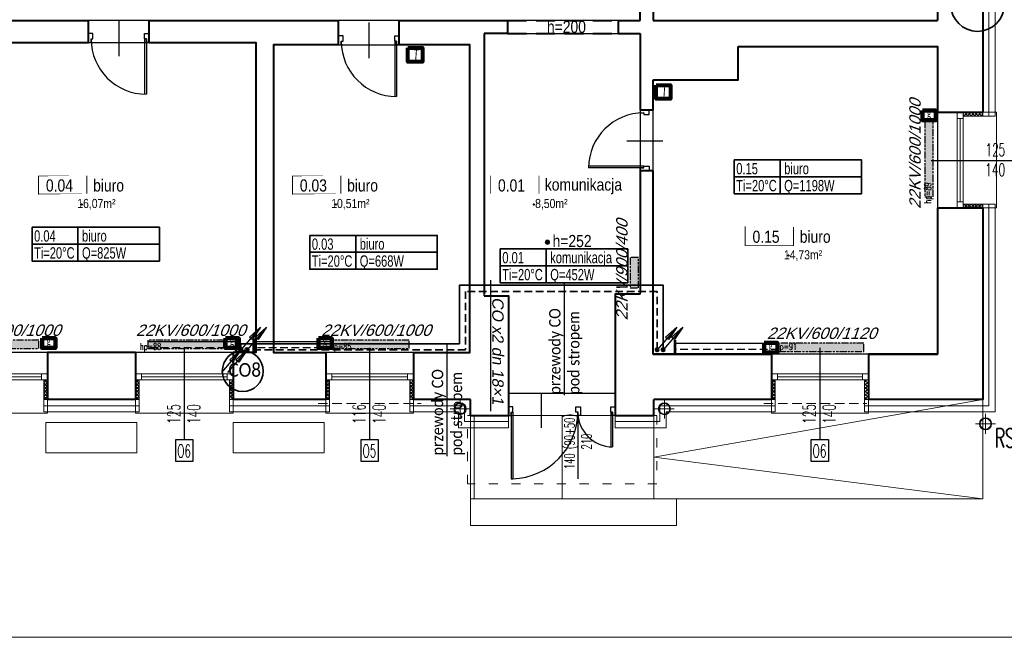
# Model space of a CAD drawing. Header units: millimetres. Extents: x 8949 to 48457, y -1077 to 15217.
# Tile 17 of 63: x 21632 to 22931, y 9245 to 10060. Entities that reach past the tile are written whole.
import ezdxf
from ezdxf.enums import TextEntityAlignment as Align

# ---------------------------------------------------------------- set-up
doc = ezdxf.new("R2010")
doc.units = ezdxf.units.MM
for name, pattern in [('ACAD_ISO03W100', [30, 12, -18]), ('DASHED', [0.75, 0.5, -0.25]), ('DASHED2', [0.375, 0.25, -0.125]), ('HIDDEN', [9.524999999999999, 6.35, -3.175]), ('PHANTOM', [29.5, 9.5, -1.5, 3, -1.5, 3, -1.5, 9.5])]:
    doc.linetypes.add(name, pattern=pattern)
for name, color, linetype, lineweight in [('0A_KONSTR', 250, 'Continuous', 40), ('0A_OCIEPLENIE', 30, 'Continuous', 9), ('0A_OPISY POM', 7, 'Continuous', 9), ('0A_POMOCNICZE', 30, 'Continuous', 9), ('0A_STOLARKA', 140, 'Continuous', 9), ('0Z_OPISY', 7, 'Continuous', 9), ('__ IS co_OZN POM', 6, 'Continuous', 35), ('___CO', 1, 'Continuous', 25), ('___IS GRZEJNIKI', 1, 'PHANTOM', 30), ('___IS OPIS PIONÓW', 2, 'Continuous', 25), ('___IS OPIS SREDNIC CO', 2, 'Continuous', 25), ('___IS PION CO', 1, 'Continuous', 25), ('__IS TERMOSTAT', 6, 'Continuous', 25), ('A_WIDOK', 40, 'Continuous', 15)]:
    doc.layers.add(name, color=color, linetype=linetype, lineweight=lineweight)
doc.layers.add('_a_drzwi', color=2, linetype='Continuous')
doc.layers.add('Opisy', color=4, linetype='Continuous')
doc.styles.add('1', font='simplex.shx', dxfattribs={"width": 0.6})
doc.styles.add('1_50', font='simplex.shx', dxfattribs={"width": 0.6})
doc.styles.add('ETYKIETY_PRZEWODOW', font='arial.ttf', dxfattribs={"oblique": 10, "height": 10})
doc.styles.add('m1_romans', font='romans.shx', dxfattribs={"width": 0.8})
doc.styles.get("Standard").update_dxf_attribs({"font": 'arial.ttf'})
doc.linetypes.add('BATTING', pattern='A,0.00254,-2.54,[134,ltypeshp.shx,S=2.54,R=0,X=-2.54,Y=0],-5.08,[134,ltypeshp.shx,S=2.54,R=180,X=2.54,Y=0],-2.54', length=10.16254)
pattern_1 = [(45, (8036.601214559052, -1083.51844000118), (-2.245064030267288, 2.245064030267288), []), (135, (8036.601214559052, -1083.51844000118), (-2.245064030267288, -2.245064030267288), [])]

# ---------------------------------------------------------------- blocks, each defined once
blk = doc.blocks.new('A$C24c1643d')
at = {"layer": '_a_drzwi'}
for p, q in [((-135.1358024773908, 1.971238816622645e-08), (-141, -5.456968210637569e-12)), ((-135.1358024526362, -7.037037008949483), (-135.1358024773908, 1.971238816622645e-08)), ((-51.86419752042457, 2.945507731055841e-07), (-46, 3.142686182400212e-07)), ((-51.86419749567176, -7.037036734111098), (-51.86419752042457, 2.945507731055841e-07)), ((-46, 3.142686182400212e-07), (-45.99999995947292, -11.72839473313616)), ((-5.864197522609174, 1.971784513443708e-08), (0, 0)), ((-5.864197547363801, -7.037037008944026), (-5.864197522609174, 1.971784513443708e-08)), ((0, 0), (-4.052708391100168e-08, -11.72839504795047)), ((-141, -5.456968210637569e-12), (-140.9999999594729, -11.72839504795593)), ((-140.9999999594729, -11.72839504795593), (-137.4814814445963, -11.72839503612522)), ((-137.4814814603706, -7.037037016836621), (-137.4814811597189, -94.99999998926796)), ((-137.4814814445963, -11.72839503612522), (-137.4814814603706, -7.037037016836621)), ((-137.4814814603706, -7.037037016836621), (-135.1358024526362, -7.037037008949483)), ((-135.1358024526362, -7.037037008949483), (-135.1358021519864, -94.99999998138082)), ((-49.51851848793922, -7.03703672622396), (-51.86419749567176, -7.037036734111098)), ((-49.51851847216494, -11.72839474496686), (-49.51851848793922, -7.03703672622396)), ((-45.99999995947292, -11.72839473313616), (-49.51851847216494, -11.72839474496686)), ((-5.864197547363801, -7.037037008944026), (-5.864197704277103, -52.94630610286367)), ((-3.51851853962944, -7.037037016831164), (-5.864197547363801, -7.037037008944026)), ((-3.51851853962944, -7.037037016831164), (-3.5185186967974, -53.02073116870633)), ((-3.518518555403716, -11.72839503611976), (-3.51851853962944, -7.037037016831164)), ((-4.052708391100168e-08, -11.72839504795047), (-3.518518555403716, -11.72839503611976)), ((-137.4814811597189, -94.99999998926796), (-135.1358021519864, -94.99999998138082))]:
    blk.add_line(p, q, dxfattribs=at)
for centre, radius, start, end in [((-137.5377582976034, -7.013536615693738), 88.01924294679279, 271.5637380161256, 359.9847026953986), ((-3.223690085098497, -6.726545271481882), 46.29512470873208, 180.0152973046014, 269.6351117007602)]:
    blk.add_arc(centre, radius, start, end, dxfattribs=at)
blk = doc.blocks.new('A$C372b6b25')
at = {"layer": '_a_drzwi'}
for p, q in [((3.333333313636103, -4.444444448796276), (3.333333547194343, 63.88888889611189)), ((5.55555553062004, -4.444444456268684), (5.555555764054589, 63.852745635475)), ((37.04486090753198, 16.66666644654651), (37.04486075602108, -27.77777792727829)), ((0, 0), (3.33333332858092, -1.120861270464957e-08)), ((5.555555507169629, -11.1111111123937), (-3.839522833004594e-08, -11.1111110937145)), ((3.33333332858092, -1.120861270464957e-08), (3.333333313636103, -4.444444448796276)), ((3.333333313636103, -4.444444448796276), (5.55555553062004, -4.444444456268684)), ((5.55555553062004, -4.444444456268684), (5.555555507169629, -11.1111111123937)), ((69.44444444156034, -4.444444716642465), (69.44444441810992, -11.11111137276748)), ((71.66666665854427, -4.444444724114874), (69.44444444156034, -4.444444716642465)), ((69.44444441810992, -11.11111137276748), (74.99999996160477, -11.1111113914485)), ((71.66666667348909, -2.870419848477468e-07), (71.66666665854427, -4.444444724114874)), ((75, -2.982487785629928e-07), (71.66666667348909, -2.870419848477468e-07))]:
    blk.add_line(p, q, dxfattribs=at)
for points in [[(0, 0), (0, -11.1111110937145)], [(75, -2.982487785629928e-07), (74.99999996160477, -11.1111113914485)]]:
    blk.add_lwpolyline(points, dxfattribs=at)
blk.add_arc((3.333333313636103, -4.444444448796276), 68.33333334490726, 0, 89.99999980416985, dxfattribs=at)
blk = doc.blocks.new('A$C3A1D35A0')
at = {"layer": '___IS PION CO'}
blk.add_hatch(color=2, dxfattribs=at).paths.add_polyline_path([(0, 39.52686293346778), (-2.429371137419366, 19.93677408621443), (0, 19.93677408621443), (2.429371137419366, 19.93677408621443)])
at = {"layer": '___IS PION CO', "color": 2}
for points in [[(0, 39.52686293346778), (-2.429371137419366, 19.93677408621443), (0, 19.93677408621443)], [(0, 39.52686293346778), (0, 0)], [(0, 39.52686293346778), (0, 0)], [(0, 39.52686293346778), (2.429371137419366, 19.93677408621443), (0, 19.93677408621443)]]:
    blk.add_lwpolyline(points, dxfattribs=at)
blk = doc.blocks.new('A$C4648537D')
at = {"layer": '__IS TERMOSTAT', "lineweight": 80}
blk.add_lwpolyline([(-9.55240178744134, 18.15820741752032), (9.55240178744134, 18.15820741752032), (9.55240178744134, 0), (-9.55240178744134, 0)], close=True, dxfattribs=at)
at = {"layer": '__IS TERMOSTAT', "insert": (-2.374540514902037, 16.67111543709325), "char_height": 15, "attachment_point": 1, "style": '1_50'}
blk.add_mtext('{\\fCalibri|b0|i1|c238|p34;T}', dxfattribs=at)
blk = doc.blocks.new('A$C6DEA4D90')
at = {"layer": '__IS TERMOSTAT', "color": 2, "lineweight": 90}
blk.add_lwpolyline([(-8.784887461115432, 12.82909317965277), (8.78488746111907, 12.82909317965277), (8.78488746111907, 0), (-8.784887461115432, 0)], close=True, dxfattribs=at)
at = {"layer": '__IS TERMOSTAT', "insert": (-2.743842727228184, 15.53130841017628), "char_height": 12, "attachment_point": 1, "style": '1_50'}
blk.add_mtext('{\\fCalibri|b0|i0|c238|p34;\\C2;g}', dxfattribs=at)

msp = doc.modelspace()

# ---------------------------------------------------------------- hatches: boundary and pattern name
at = {"layer": '0A_OCIEPLENIE', "transparency": 33554687}
h = msp.add_hatch(dxfattribs=at)
h.set_pattern_fill('ANSI37', color=256)
h.set_pattern_definition(pattern_1)
h.paths.add_polyline_path([(22903.16534674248, 9932.432598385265), (22903.16534674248, 9937.432598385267), (22877.16534671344, 9937.432598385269), (22877.16534671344, 9932.432598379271)])
h.paths.add_polyline_path([(22877.16534674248, 9816.432598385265), (22877.16534674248, 9811.432598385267), (22903.16534674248, 9811.432598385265), (22903.16534674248, 9816.432598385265)])
h = msp.add_hatch(dxfattribs=at)
h.set_pattern_fill('ANSI37', color=256)
h.set_pattern_definition(pattern_1)
h.paths.add_polyline_path([(21542.16534674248, 9558.432598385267), (21547.16534674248, 9558.432598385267), (21547.16534674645, 9584.432598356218), (21542.16534674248, 9584.432598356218)])
h.paths.add_polyline_path([(21664.16534674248, 9558.432598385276), (21669.16534674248, 9558.432598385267), (21669.16534674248, 9584.432598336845), (21664.16534674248, 9584.432598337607)])
h = msp.add_hatch(dxfattribs=at)
h.set_pattern_fill('ANSI37', color=256)
h.set_pattern_definition(pattern_1)
h.paths.add_polyline_path([(21790.16534674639, 9584.432598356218), (21785.16534674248, 9584.432598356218), (21785.16534674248, 9558.432598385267), (21790.16534674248, 9558.432598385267)])
h.paths.add_polyline_path([(21914.16534674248, 9584.432598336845), (21909.16534674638, 9584.432598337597), (21909.16534674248, 9558.432598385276), (21914.16534674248, 9558.432598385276)])
h = msp.add_hatch(dxfattribs=at)
h.set_pattern_fill('ANSI37', color=256)
h.set_pattern_definition(pattern_1)
h.paths.add_polyline_path([(22036.16534674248, 9558.432598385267), (22041.16534674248, 9558.432598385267), (22041.16534674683, 9584.432598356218), (22036.16534674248, 9584.432598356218)])
h.paths.add_polyline_path([(22152.16534674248, 9584.432598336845), (22147.16534674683, 9584.43259833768), (22147.16534674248, 9558.432598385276), (22152.16534674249, 9558.432598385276)])
h = msp.add_hatch(dxfattribs=at)
h.set_pattern_fill('ANSI37', color=256)
h.set_pattern_definition(pattern_1)
h.paths.add_polyline_path([(22747.16534674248, 9558.432598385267), (22752.16534674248, 9558.432598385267), (22752.16534674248, 9584.432598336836), (22747.16534674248, 9584.432598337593)])
h.paths.add_polyline_path([(22629.16534674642, 9584.432598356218), (22624.16534674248, 9584.432598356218), (22624.16534674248, 9558.432598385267), (22629.16534674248, 9558.432598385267)])
at = {"layer": '0A_OPISY POM', "transparency": 33554687}
h = msp.add_hatch(color=256, dxfattribs=at)
h.dxf.hatch_style = 1
h.paths.add_polyline_path([(22331.62711155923, 9765.952928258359, 0.9999999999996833), (22325.88494218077, 9765.952928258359, 0.9999999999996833)])
at = {"layer": '___IS GRZEJNIKI'}
for points in [[(22826.52456905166, 9825.93259838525), (22837.52456905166, 9825.93259838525), (22837.52456905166, 9925.93259838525), (22826.52456905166, 9925.93259838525)], [(22437.82677437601, 9705.704002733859), (22448.82677437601, 9705.704002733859), (22448.82677437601, 9745.704002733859), (22437.82677437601, 9745.704002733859)], [(21557.66534674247, 9637.073376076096), (21557.66534674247, 9626.073376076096), (21657.66534674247, 9626.073376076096), (21657.66534674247, 9637.073376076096)], [(21801.66534674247, 9637.073376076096), (21801.66534674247, 9626.073376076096), (21901.66534674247, 9626.073376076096), (21901.66534674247, 9637.073376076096)], [(22046.16534674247, 9637.073376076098), (22046.16534674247, 9626.073376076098), (22146.16534674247, 9626.073376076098), (22146.16534674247, 9637.073376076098)], [(22634.01326794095, 9633.073376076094), (22634.01326794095, 9622.073376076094), (22746.01326794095, 9622.073376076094), (22746.01326794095, 9633.073376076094)]]:
    msp.add_hatch(color=256, dxfattribs=at).paths.add_polyline_path(points)

# ---------------------------------------------------------------- linework, layer by layer
at = {"layer": '0A_KONSTR'}
for points in [[(22451.16534674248, 10058.43259838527), (22451.16534674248, 10093.43259838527)], [(22468.16534674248, 10093.43259838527), (22468.16534674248, 10058.43259838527)], [(22843.16534674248, 10076.43259838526), (22843.16534674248, 10058.43259838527)], [(22903.16534674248, 10076.43259838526), (22903.16534674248, 9937.432598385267)], [(21362.16534674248, 10058.43259838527), (21723.16534674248, 10058.43259838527)], [(21723.16534674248, 10029.43259838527), (21723.16534674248, 10058.43259838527)], [(21803.16534674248, 10058.43259838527), (22053.16534674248, 10058.43259838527)], [(21803.16534674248, 10029.43259838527), (21803.16534674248, 10058.43259838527)], [(22053.16534674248, 10026.43259838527), (22053.16534674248, 10058.43259838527)], [(22133.16534674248, 10058.43259838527), (22276.16534674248, 10058.43259838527)], [(22133.16534674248, 10026.43259838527), (22133.16534674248, 10058.43259838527)], [(22276.16534674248, 10058.43259838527), (22276.16534674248, 10041.43259838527)], [(22422.16534674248, 10058.43259838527), (22451.16534674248, 10058.43259838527)], [(22422.16534674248, 10058.43259838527), (22422.16534674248, 10041.43259838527), (22451.16534674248, 10041.43259838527)], [(22468.16534674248, 10058.43259838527), (22843.16534674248, 10058.43259838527)], [(22245.16534674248, 10041.43259838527), (22245.16534674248, 9697.432598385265)], [(22276.16534674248, 10041.43259838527), (22245.16534674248, 10041.43259838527)], [(22451.16534674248, 10041.43259838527), (22451.16534674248, 9940.432598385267)], [(21573.16534674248, 10029.43259838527), (21723.16534674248, 10029.43259838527)], [(21803.16534674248, 10029.43259838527), (21944.16534674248, 10029.43259838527), (21944.16534674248, 9620.432598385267), (21914.16534674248, 9620.432598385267)], [(22053.16534674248, 10026.43259838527), (21967.16534674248, 10026.43259838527), (21967.16534674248, 9620.432598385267), (22036.16534674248, 9620.432598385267)], [(22152.16534674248, 9620.432598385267), (22226.16534674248, 9620.432598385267), (22226.16534674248, 10026.43259838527), (22133.16534674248, 10026.43259838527)], [(22468.16534674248, 9980.432598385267), (22580.16534674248, 9980.432598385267), (22580.16534674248, 10024.43259838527)], [(22580.16534674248, 10024.43259838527), (22843.16534674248, 10024.43259838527), (22843.16534674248, 9937.432598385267)], [(22468.16534674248, 9940.432598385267), (22468.16534674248, 9980.432598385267)], [(22468.16534674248, 9940.432598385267), (22451.16534674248, 9940.432598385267)], [(22843.16534674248, 9937.432598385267), (22903.16534674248, 9937.432598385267)], [(22451.16534674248, 9860.432598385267), (22451.16534674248, 9699.432598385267)], [(22468.16534674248, 9860.432598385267), (22451.16534674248, 9860.432598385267)], [(22624.16534674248, 9618.432598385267), (22468.16534674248, 9618.432598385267), (22468.16534674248, 9860.432598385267)], [(22843.16534674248, 9811.432598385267), (22843.16534674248, 9618.432598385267), (22752.16534674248, 9618.432598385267)], [(22903.16534674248, 9811.432598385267), (22903.16534674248, 9558.432598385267), (22752.16534674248, 9558.432598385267)], [(22843.16534674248, 9811.432598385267), (22903.16534674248, 9811.432598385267)], [(22245.16534674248, 9695.432598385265), (22277.16534674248, 9695.432598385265), (22277.16534674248, 9566.432598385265)], [(22451.16534674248, 9697.432598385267), (22418.16534674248, 9697.432598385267), (22418.16534674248, 9566.432598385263)], [(21785.16534674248, 9620.432598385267), (21669.16534674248, 9620.432598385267)], [(21669.16534674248, 9620.432598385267), (21669.16534674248, 9558.432598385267)], [(21785.16534674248, 9620.432598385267), (21785.16534674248, 9558.432598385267)], [(21914.16534674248, 9620.432598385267), (21914.16534674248, 9558.432598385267)], [(22036.16534674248, 9620.432598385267), (22036.16534674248, 9558.432598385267)], [(22152.16534674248, 9620.432598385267), (22152.16534674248, 9558.432598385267)], [(22468.16534674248, 9618.432598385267), (22624.16534674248, 9618.432598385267)], [(22624.16534674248, 9618.432598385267), (22624.16534674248, 9558.432598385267)], [(22752.16534674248, 9618.432598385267), (22843.16534674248, 9618.432598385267)], [(22752.16534674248, 9618.432598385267), (22752.16534674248, 9558.432598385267)], [(22277.16534674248, 9566.432598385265), (22277.16534674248, 9537.432598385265)], [(22418.16534674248, 9566.432598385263), (22418.16534674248, 9537.432598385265)], [(21785.16534674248, 9558.432598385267), (21669.16534674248, 9558.432598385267)], [(22036.16534674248, 9558.432598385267), (21914.16534674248, 9558.432598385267)], [(22227.16534674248, 9558.432598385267), (22152.16534674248, 9558.432598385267)], [(22227.16534674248, 9537.432598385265), (22227.16534674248, 9558.432598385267)], [(22418.16534674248, 9537.432598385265), (22469.16534674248, 9537.432598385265), (22469.16534674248, 9558.432598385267)], [(22624.16534674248, 9558.432598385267), (22469.16534674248, 9558.432598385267)], [(22227.16534674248, 9537.432598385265), (22277.16534682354, 9537.432598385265)]]:
    msp.add_lwpolyline(points, dxfattribs=at)
at = {"layer": '0A_KONSTR', "linetype": 'DASHED', "ltscale": 50}
for points in [[(22276.16534674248, 10058.43259838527), (22422.16534674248, 10058.43259838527)], [(22276.16534674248, 10041.43259838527), (22422.16534674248, 10041.43259838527)]]:
    msp.add_lwpolyline(points, dxfattribs=at)
at = {"layer": '0A_KONSTR'}
for p in [(21714.41946987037, 9816.031156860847), (22049.45519537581, 9816.031156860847), (22310.80911273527, 9816.031156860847), (22646.63239192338, 9748.35679691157)]:
    msp.add_point(p, dxfattribs=at)
at = {"layer": '0A_OCIEPLENIE'}
msp.add_lwpolyline([(22903.16534674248, 10076.43259838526), (22903.16534674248, 10081.43259838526), (22919.16534674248, 10081.43259838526), (22919.16534674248, 9932.432598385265), (22903.16534674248, 9932.432598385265), (22903.16534674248, 9937.432598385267)], close=True, dxfattribs=at)
at = {"layer": '0A_OCIEPLENIE', "linetype": 'BATTING', "lineweight": 18, "ltscale": 0.75}
for points in [[(22911.16534674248, 9932.432598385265), (22911.16534674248, 10081.43259838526)], [(22911.16534674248, 9816.432598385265), (22911.16534674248, 9550.432598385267), (22747.16534674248, 9550.432598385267)], [(21790.16534674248, 9550.432598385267), (21664.16534674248, 9550.432598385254)], [(21909.16534674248, 9550.43259838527), (22041.16534674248, 9550.432598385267)], [(22147.16534674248, 9550.432598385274), (22219.16534674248, 9550.432598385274), (22219.16534674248, 9529.43259838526), (22277.16534674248, 9529.43259838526)], [(22418.16534668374, 9529.432598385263), (22477.16534674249, 9529.432598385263), (22477.16534674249, 9550.432598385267), (22629.16534674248, 9550.432598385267)]]:
    msp.add_lwpolyline(points, dxfattribs=at)
at = {"layer": '0A_OCIEPLENIE'}
for points in [[(22903.16534674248, 9932.432598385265), (22877.16534671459, 9932.432598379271)], [(22903.16534674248, 9811.432598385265), (22903.16534674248, 9816.432598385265), (22919.16534674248, 9816.432598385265), (22919.16534674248, 9542.432598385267), (22747.16534674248, 9542.432598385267), (22747.16534674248, 9558.432598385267), (22752.16534674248, 9558.432598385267)], [(22903.16534674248, 9816.432598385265), (22877.16534674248, 9816.432598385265)], [(21664.16534674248, 9558.432598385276), (21664.16534674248, 9584.432598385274)], [(21790.16534674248, 9558.43259838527), (21790.16534674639, 9584.432598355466)], [(21909.16534674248, 9558.432598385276), (21909.16534674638, 9584.432598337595)], [(22041.16534674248, 9558.432598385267), (22041.16534674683, 9584.432598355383)], [(22147.16534674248, 9558.432598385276), (22147.16534674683, 9584.432598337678)], [(22629.16534674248, 9558.432598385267), (22629.16534674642, 9584.43259835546)], [(22747.16534674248, 9558.432598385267), (22747.16534674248, 9584.432598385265)], [(21785.16534674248, 9558.432598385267), (21790.16534674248, 9558.432598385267), (21790.16534674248, 9542.432598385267), (21664.16534674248, 9542.432598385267), (21664.16534674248, 9558.432598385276), (21669.16534674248, 9558.432598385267)], [(22036.16534674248, 9558.432598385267), (22041.16534674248, 9558.432598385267), (22041.16534674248, 9542.432598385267), (21909.16534674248, 9542.432598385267), (21909.16534674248, 9558.432598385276), (21914.16534674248, 9558.432598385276)], [(22277.16534674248, 9537.43259838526), (22277.16534674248, 9521.43259838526), (22211.16394624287, 9521.379692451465), (22211.16394624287, 9542.43259838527), (22147.16534674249, 9542.432598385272), (22147.16534674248, 9558.432598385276), (22152.16534674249, 9558.432598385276)], [(22624.16534674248, 9558.432598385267), (22629.16534674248, 9558.432598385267), (22629.16534674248, 9542.432598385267), (22485.16534674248, 9542.432598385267), (22485.16534674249, 9521.432598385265), (22418.16534668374, 9521.432598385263), (22418.16534668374, 9537.432598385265)]]:
    msp.add_lwpolyline(points, dxfattribs=at)
at = {"layer": '0A_OPISY POM', "const_width": 1}
for points in [[(21657.32660168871, 9853.767398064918), (21721.07744784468, 9853.76739806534), (21721.07744784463, 9829.53548573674), (21657.32660168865, 9829.535485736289)], [(21992.36232719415, 9853.767398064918), (22056.11317335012, 9853.76739806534), (22056.11317335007, 9829.53548573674), (21992.36232719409, 9829.535485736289)], [(22253.71624455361, 9853.767398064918), (22317.46709070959, 9853.76739806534), (22317.46709070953, 9829.53548573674), (22253.71624455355, 9829.535485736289)], [(22589.53952374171, 9786.093038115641), (22653.29036989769, 9786.093038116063), (22653.29036989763, 9761.861125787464), (22589.53952374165, 9761.861125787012)]]:
    msp.add_lwpolyline(points, close=True, dxfattribs=at)
at = {"layer": '0A_OPISY POM'}
msp.add_circle((22328.75602687, 9765.952928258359), 2.871084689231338, dxfattribs=at)
at = {"layer": '0A_POMOCNICZE'}
for points in [[(22469.16534674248, 9558.432598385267), (22469.16534674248, 9427.432598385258), (22903.16534674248, 9427.432598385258), (22903.16534674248, 9558.432598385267)], [(22903.16534674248, 9558.432598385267), (22469.16534674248, 9482.432598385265), (22903.16534674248, 9427.432598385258)], [(22227.16534674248, 9537.432598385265), (22227.16534674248, 9427.432598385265), (22469.16534674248, 9427.432598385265), (22469.16534674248, 9537.432598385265)], [(22232.16534674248, 9537.432598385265), (22232.16534674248, 9427.432598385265)], [(22348.16534674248, 9537.432598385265), (22348.16534674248, 9427.432598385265)], [(22227.16534674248, 9427.432598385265), (22227.16534674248, 9392.432598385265), (22499.16534674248, 9392.432598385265)], [(22499.16534674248, 9392.432598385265), (22499.16534674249, 9427.432598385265), (22469.16534674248, 9427.432598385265)]]:
    msp.add_lwpolyline(points, dxfattribs=at)
at = {"layer": '0A_POMOCNICZE', "linetype": 'ACAD_ISO03W100'}
for points in [[(22223.16534674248, 9537.432598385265), (22473.16534674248, 9537.432598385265), (22473.16534674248, 9447.432598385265), (22223.16534674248, 9447.432598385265), (22223.16534674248, 9537.432598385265)], [(22348.16534674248, 9537.432598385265), (22348.16534674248, 9447.432598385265)]]:
    msp.add_lwpolyline(points, dxfattribs=at)
at = {"layer": '0A_POMOCNICZE'}
msp.add_lwpolyline([(22227.16534674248, 9537.432598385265), (22227.16534674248, 9427.432598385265), (22469.16534674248, 9427.432598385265), (22469.16534674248, 9537.432598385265)], close=True, dxfattribs=at)
at = {"layer": '0A_POMOCNICZE', "lineweight": 13, "ltscale": 3}
for points in [[(21667.16534674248, 9528.432598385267), (21787.16534674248, 9528.432598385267), (21787.16534674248, 9488.432598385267), (21667.16534674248, 9488.432598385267), (21667.16534674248, 9528.432598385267)], [(21914.16534674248, 9528.432598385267), (22034.16534674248, 9528.432598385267), (22034.16534674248, 9488.432598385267), (21914.16534674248, 9488.432598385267), (21914.16534674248, 9528.432598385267)]]:
    msp.add_lwpolyline(points, close=True, dxfattribs=at)
at = {"layer": '0A_STOLARKA'}
for p, q in [((22869.16534671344, 9937.432598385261), (22869.16534669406, 9811.432598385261)), ((22877.16534671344, 9937.432598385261), (22877.16534674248, 9811.432598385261)), ((22873.1653467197, 9929.432598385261), (22873.1653467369, 9819.432598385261)), ((21542.16534674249, 9592.432598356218), (21669.16534674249, 9592.432598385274)), ((21550.16534674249, 9588.432598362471), (21661.16534674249, 9588.432598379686)), ((21785.16534674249, 9592.432598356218), (21914.16534674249, 9592.432598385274)), ((21793.16534674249, 9588.432598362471), (21906.16534674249, 9588.432598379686)), ((22036.16534674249, 9592.432598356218), (22152.16534674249, 9592.432598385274)), ((22044.16534674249, 9588.432598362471), (22144.16534674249, 9588.432598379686)), ((22624.16534674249, 9592.432598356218), (22752.16534674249, 9592.432598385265)), ((22632.16534674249, 9588.432598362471), (22744.16534674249, 9588.432598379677)), ((21542.16534674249, 9584.432598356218), (21669.16534674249, 9584.432598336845)), ((21785.16534674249, 9584.432598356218), (21914.16534674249, 9584.432598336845)), ((22036.16534674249, 9584.432598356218), (22152.16534674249, 9584.432598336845)), ((22624.16534674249, 9584.432598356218), (22752.16534674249, 9584.432598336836))]:
    msp.add_line(p, q, dxfattribs=at)
for points in [[(22921.16534674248, 9811.432598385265), (22921.16534674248, 9937.432598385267), (22843.16534674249, 9937.432598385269), (22843.16534674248, 9811.432598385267)], [(22869.16534671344, 9929.432598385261), (22877.16534671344, 9929.432598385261), (22877.16534671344, 9937.432598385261), (22869.16534671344, 9937.432598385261)], [(22869.16534674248, 9811.432598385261), (22877.16534674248, 9811.432598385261), (22877.16534674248, 9819.432598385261), (22869.16534674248, 9819.432598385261)], [(21669.16534674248, 9620.43259838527), (21542.16534674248, 9620.432598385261), (21542.16534674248, 9540.432598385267), (21669.16534674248, 9540.432598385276)], [(21914.16534674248, 9620.43259838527), (21785.16534674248, 9620.432598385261), (21785.16534674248, 9540.432598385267), (21914.16534674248, 9540.432598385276)], [(22152.16534674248, 9620.43259838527), (22036.16534674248, 9620.432598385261), (22036.16534674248, 9540.432598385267), (22152.16534674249, 9540.432598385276)], [(22752.16534674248, 9618.432598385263), (22624.16534674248, 9618.432598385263), (22624.16534674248, 9540.432598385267), (22752.16534674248, 9540.432598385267)], [(21669.16534674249, 9584.432598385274), (21669.16534674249, 9592.432598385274), (21661.16534674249, 9592.432598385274), (21661.16534674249, 9584.432598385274)], [(21793.16534674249, 9584.432598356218), (21793.16534674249, 9592.432598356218), (21785.16534674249, 9592.432598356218), (21785.16534674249, 9584.432598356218)], [(21914.16534674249, 9584.432598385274), (21914.16534674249, 9592.432598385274), (21906.16534674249, 9592.432598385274), (21906.16534674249, 9584.432598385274)], [(22044.16534674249, 9584.432598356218), (22044.16534674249, 9592.432598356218), (22036.16534674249, 9592.432598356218), (22036.16534674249, 9584.432598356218)], [(22152.16534674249, 9584.432598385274), (22152.16534674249, 9592.432598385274), (22144.16534674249, 9592.432598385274), (22144.16534674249, 9584.432598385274)], [(22632.16534674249, 9584.432598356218), (22632.16534674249, 9592.432598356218), (22624.16534674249, 9592.432598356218), (22624.16534674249, 9584.432598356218)], [(22752.16534674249, 9584.432598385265), (22752.16534674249, 9592.432598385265), (22744.16534674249, 9592.432598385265), (22744.16534674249, 9584.432598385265)]]:
    msp.add_lwpolyline(points, close=True, dxfattribs=at)
at = {"layer": '0A_STOLARKA', "linetype": 'DASHED2', "ltscale": 50}
for points in [[(22026.16534674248, 9553.432598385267), (22162.16534674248, 9553.432598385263)], [(22614.16534674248, 9553.432598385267), (22750.16534674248, 9553.432598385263)]]:
    msp.add_lwpolyline(points, dxfattribs=at)
at = {"layer": '0Z_OPISY'}
msp.add_lwpolyline([(20404.05607444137, 9244.965340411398), (23554.05607444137, 9244.965340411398), (23554.05607444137, 11294.9653404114), (20404.05607444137, 11294.9653404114)], close=True, dxfattribs=at)
at = {"layer": '__ IS co_OZN POM'}
for p, q in [((22575.14750165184, 9852.267107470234), (22743.22124737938, 9852.267107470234)), ((21648.78223272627, 9763.473224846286), (21816.85597845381, 9763.473224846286)), ((22015.22686906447, 9752.759743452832), (22183.30061479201, 9752.759743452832)), ((22266.51535522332, 9734.856489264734), (22434.58910095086, 9734.856489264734))]:
    msp.add_line(p, q, dxfattribs=at)
for points in [[(22575.14750165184, 9874.638583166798), (22743.22124737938, 9874.638583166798), (22743.22124737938, 9829.89563177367), (22575.14750165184, 9829.89563177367)], [(21648.78223272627, 9785.84470054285), (21816.85597845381, 9785.84470054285), (21816.85597845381, 9741.101749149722), (21648.78223272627, 9741.101749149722)], [(22015.22686906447, 9775.131219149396), (22183.30061479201, 9775.131219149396), (22183.30061479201, 9730.388267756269), (22015.22686906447, 9730.388267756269)], [(22266.51535522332, 9757.227964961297), (22434.58910095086, 9757.227964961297), (22434.58910095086, 9712.48501356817), (22266.51535522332, 9712.48501356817)]]:
    msp.add_lwpolyline(points, close=True, dxfattribs=at)
for points in [[(22635.64593095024, 9829.89563177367), (22635.64593095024, 9874.638583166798)], [(21709.28066202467, 9741.101749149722), (21709.28066202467, 9785.84470054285)], [(22075.72529836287, 9730.388267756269), (22075.72529836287, 9775.131219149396)], [(22327.01378452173, 9712.48501356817), (22327.01378452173, 9757.227964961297)]]:
    msp.add_lwpolyline(points, dxfattribs=at)
at = {"layer": '___CO', "linetype": 'ByBlock', "lineweight": 35, "ltscale": 20}
msp.add_lwpolyline([(22481.37609093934, 9624.226473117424), (22481.37609093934, 9709.232928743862), (22212.55170599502, 9709.232928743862), (22212.55170599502, 9632.226473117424), (21924.4009753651, 9632.226473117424), (21924.4009753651, 9624.226473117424)], dxfattribs=at)
at = {"layer": '___CO', "linetype": 'DASHED', "lineweight": 35, "ltscale": 20}
msp.add_lwpolyline([(22473.37609093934, 9624.226473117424), (22473.37609093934, 9701.232928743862), (22220.55170599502, 9701.232928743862), (22220.55170599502, 9624.226473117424), (21932.4009753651, 9624.226473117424)], dxfattribs=at)
at = {"layer": '___IS GRZEJNIKI'}
for points in [[(22826.52456905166, 9825.93259838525), (22837.52456905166, 9825.93259838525), (22837.52456905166, 9925.93259838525), (22826.52456905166, 9925.93259838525), (22826.52456905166, 9825.93259838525)], [(22437.82677437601, 9705.704002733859), (22448.82677437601, 9705.704002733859), (22448.82677437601, 9745.704002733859), (22437.82677437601, 9745.704002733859), (22437.82677437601, 9705.704002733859)], [(21557.66534674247, 9637.073376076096), (21557.66534674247, 9626.073376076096), (21657.66534674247, 9626.073376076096), (21657.66534674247, 9637.073376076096), (21557.66534674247, 9637.073376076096)], [(21801.66534674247, 9637.073376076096), (21801.66534674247, 9626.073376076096), (21901.66534674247, 9626.073376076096), (21901.66534674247, 9637.073376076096), (21801.66534674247, 9637.073376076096)], [(22046.16534674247, 9637.073376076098), (22046.16534674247, 9626.073376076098), (22146.16534674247, 9626.073376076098), (22146.16534674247, 9637.073376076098), (22046.16534674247, 9637.073376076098)], [(22634.01326794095, 9633.073376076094), (22634.01326794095, 9622.073376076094), (22746.01326794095, 9622.073376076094), (22746.01326794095, 9633.073376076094), (22634.01326794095, 9633.073376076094)]]:
    msp.add_lwpolyline(points, dxfattribs=at)
at = {"layer": '___IS OPIS PIONÓW', "color": 2, "lineweight": 35}
for centre, radius in [((22896.1501184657, 10079.4625936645), 35.26444045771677), ((21926.69906414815, 9596.034111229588), 27.00074591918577)]:
    msp.add_circle(centre, radius, dxfattribs=at)
at = {"layer": '___IS OPIS SREDNIC CO', "color": 2, "ltscale": 20}
msp.add_line((22253.43226008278, 9715.897780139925), (22253.43226008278, 9543.330378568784), dxfattribs=at)
at = {"layer": '___IS PION CO', "color": 6}
for points in [[(22350.55222808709, 9712.48501356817), (22350.55222808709, 9564.336377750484)], [(21917.24469733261, 9621.843368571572), (21917.24469733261, 9639.083158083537)], [(21918.95443669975, 9621.843368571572), (21918.95443669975, 9639.083158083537)], [(21940.58544382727, 9621.843368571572), (21940.58544382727, 9639.083158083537)], [(21942.29518319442, 9621.843368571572), (21942.29518319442, 9639.083158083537)], [(22195.79753853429, 9632.226473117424), (22195.79753853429, 9484.077837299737)], [(22496.30975735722, 9619.758886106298), (22496.30975735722, 9636.998675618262)], [(22498.01949672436, 9619.758886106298), (22498.01949672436, 9636.998675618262)]]:
    msp.add_lwpolyline(points, dxfattribs=at)
at = {"layer": '___IS PION CO'}
for points in [[(21918.95443669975, 9634.562728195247), (21801.66534674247, 9634.562728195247)], [(22046.16534674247, 9634.562728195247), (21940.58544382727, 9634.562728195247)], [(22634.01326794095, 9632.478245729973), (22496.30975735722, 9632.478245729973)]]:
    msp.add_lwpolyline(points, dxfattribs=at)
at = {"layer": '___IS PION CO', "linetype": 'DASHED', "ltscale": 20}
for points in [[(21918.95443669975, 9626.562728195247), (21801.66534674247, 9626.562728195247)], [(22046.16534674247, 9626.562728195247), (21940.58544382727, 9626.562728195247)], [(22634.01326794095, 9624.478245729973), (22496.30975735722, 9624.478245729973)]]:
    msp.add_lwpolyline(points, dxfattribs=at)
at = {"layer": '___IS PION CO', "lineweight": 50}
for centre in [(21924.4009753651, 9624.226473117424), (21932.4009753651, 9624.226473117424), (22473.37609093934, 9624.226473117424), (22481.37609093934, 9624.226473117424)]:
    msp.add_circle(centre, 2.045944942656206, dxfattribs=at)
at = {"layer": '_a_drzwi'}
msp.add_line((22320.98468335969, 9521.383205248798), (22320.9846835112, 9565.827649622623), dxfattribs=at)
msp.add_lwpolyline([(22368.64551563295, 9542.531364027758), (22368.64551563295, 9454.160993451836)], dxfattribs=at)
at = {"layer": 'A_WIDOK', "linetype": 'HIDDEN', "ltscale": 10}
for points in [[(22213.56219791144, 9533.433882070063), (22213.56219791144, 9559.433882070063)], [(22482.94967648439, 9533.433882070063), (22482.94967648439, 9559.433882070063)], [(22226.56219791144, 9546.433882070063), (22200.56219791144, 9546.433882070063)], [(22495.94967648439, 9546.433882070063), (22469.94967648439, 9546.433882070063)], [(22906.63954652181, 9539.520954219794), (22906.63954652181, 9513.520954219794)], [(22919.63954652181, 9526.520954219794), (22893.63954652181, 9526.520954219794)]]:
    msp.add_lwpolyline(points, dxfattribs=at)
at = {"layer": 'A_WIDOK'}
for centre in [(22213.56219791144, 9546.433882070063), (22482.94967648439, 9546.433882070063), (22906.63954652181, 9526.520954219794)]:
    msp.add_circle(centre, 8, dxfattribs=at)
at = {"layer": 'A_WIDOK', "linetype": 'HIDDEN', "ltscale": 10}
for centre in [(22213.56219791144, 9546.433882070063), (22482.94967648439, 9546.433882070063), (22906.63954652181, 9526.520954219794)]:
    msp.add_circle(centre, 7, dxfattribs=at)
at = {"layer": 'Defpoints'}
for points in [[(22472.16534674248, 10651.43259838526), (22843.16534674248, 10651.43259838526), (22843.16534674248, 10058.43259838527), (22468.16534674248, 10058.43259838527), (22468.16534674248, 10545.43259838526), (22472.16534674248, 10545.43259838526)], [(20594.16534674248, 10213.43259838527), (22451.16534674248, 10213.43259838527), (22451.16534674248, 10058.43259838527), (20594.16534674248, 10058.43259838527)], [(22245.16534674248, 10041.43259838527), (22451.16534674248, 10041.43259838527), (22451.16534674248, 9697.432598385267), (22418.16534674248, 9697.432598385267), (22418.16534674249, 9566.43259862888), (22277.16534682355, 9566.432598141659), (22277.16534674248, 9695.432598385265), (22245.16534674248, 9695.432598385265)], [(21573.16534674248, 10029.43259838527), (21944.16534674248, 10029.43259838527), (21944.16534674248, 9620.432598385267), (21538.16534674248, 9620.432598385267), (21538.16534674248, 9875.432598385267), (21573.16534674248, 9875.432598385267)], [(21967.16534674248, 10026.43259838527), (22226.16534674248, 10026.43259838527), (22226.16534674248, 9620.432598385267), (21967.16534674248, 9620.432598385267)], [(22468.16534674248, 9618.432598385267), (22468.16534674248, 9980.432598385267), (22580.16534674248, 9980.432598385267), (22580.16534674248, 10024.43259838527), (22843.16534674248, 10024.43259838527), (22843.16534674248, 9618.432598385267)]]:
    msp.add_lwpolyline(points, close=True, dxfattribs=at)
at = {"layer": 'Opisy'}
for p, q in [((22835.03521693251, 9873.932598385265), (22955.77949638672, 9873.932598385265)), ((21849.66534674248, 9626.562728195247), (21849.66534674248, 9505.818448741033)), ((22094.16534674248, 9626.562728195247), (22094.16534674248, 9505.818448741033)), ((22688.01326794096, 9626.56272819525), (22688.01326794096, 9505.818448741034))]:
    msp.add_line(p, q, dxfattribs=at)
for points in [[(21838.37524571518, 9476.913856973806), (21838.37524553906, 9505.818448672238), (21860.95544794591, 9505.818448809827), (21860.95544812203, 9476.913857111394)], [(22082.87524571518, 9476.913856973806), (22082.87524553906, 9505.818448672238), (22105.45544794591, 9505.818448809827), (22105.45544812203, 9476.913857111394)], [(22676.72316691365, 9476.913856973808), (22676.72316673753, 9505.81844867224), (22699.30336914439, 9505.818448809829), (22699.30336932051, 9476.913857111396)]]:
    msp.add_lwpolyline(points, close=True, dxfattribs=at)

# ---------------------------------------------------------------- block references
at = {"layer": '___IS PION CO', "rotation": 319.1596207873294}
for p in [(21924.4009753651, 9624.226473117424), (21932.4009753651, 9624.226473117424), (22473.37609093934, 9624.226473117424), (22481.37609093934, 9624.226473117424), (21898.55222784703, 9594.323042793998), (21906.55222784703, 9594.323042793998)]:
    msp.add_blockref('A$C3A1D35A0', p, dxfattribs=at)
at = {"layer": '__IS TERMOSTAT'}
for name, p in [('A$C4648537D', (22154.19340338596, 10004.12174542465)), ('A$C4648537D', (22481.67231838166, 9955.196919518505)), ('A$C6DEA4D90', (22832.32190733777, 9926.921950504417)), ('A$C6DEA4D90', (21670.78497288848, 9626.562728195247)), ('A$C6DEA4D90', (21912.56533967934, 9626.562728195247)), ('A$C6DEA4D90', (22035.32190733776, 9626.562728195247)), ('A$C6DEA4D90', (22623.27038712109, 9620.515902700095))]:
    msp.add_blockref(name, p, dxfattribs=at)
at = {"layer": '_a_drzwi', "xscale": 1.066666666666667, "yscale": 1.066666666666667, "zscale": 1.066666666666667}
for p, rotation in [((21803.16534674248, 10029.43259838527), 180.0000003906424), ((22133.16534674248, 10026.43259861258), 180.0000003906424), ((22451.16534701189, 9860.432598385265), 90.00000039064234)]:
    msp.add_blockref('A$C372b6b25', p, dxfattribs=dict(at, rotation=rotation))
at = {"layer": '_a_drzwi'}
msp.add_blockref('A$C24c1643d', (22418.16534678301, 9549.160993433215), dxfattribs=at)

# ---------------------------------------------------------------- texts
at = {"layer": '0A_OPISY POM', "attachment_point": 9, "line_spacing_factor": 0.8, "style": 'm1_romans'}
for s, insert, char_height, width in [('\\pxql;{\\fArial Narrow|b0|i0|c238|p34;\\W1;h=200}', (22424.87957944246, 10041.92526521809), 16, 96.86444238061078), ('{\\W1;\\fArial Narrow|b0|i0|c238|p34;0.04}', (21702.72979576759, 9832.737904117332), 16, 375.2998790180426), ('\\pxql;{\\fArial Narrow|b0|i0|c238|p34;\\W1;biuro}', (22104.65747470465, 9832.737904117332), 16, 375.2998790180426), ('{\\fArial Narrow|b0|i0|c238|p34;\\W1;0.03}', (22037.76552127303, 9832.737904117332), 16, 375.2998790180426), ('\\pxql;{\\fArial Narrow|b0|i0|c238|p34;\\W1;biuro}', (22439.69320021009, 9832.737904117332), 16, 375.2998790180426), ('{\\fArial Narrow|b0|i0|c238|p34;\\W1;0.01}', (22299.11943863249, 9832.737904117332), 16, 375.2998790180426), ('\\pxql;{\\fArial Narrow|b0|i0|c238|p34;\\W1;komunikacja}', (22700.54817051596, 9829.248194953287), 16, 375.2998790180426), ('{\\fArial Narrow|b0|i0|c238|p34;\\W1;16,07m²}', (21758.85006438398, 9808.921701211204), 12, 96.86444238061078), ('{\\fArial Narrow|b0|i0|c238|p34;\\W1;10,51m²}', (22093.88578988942, 9808.921701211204), 12, 96.86444238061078), ('{\\fArial Narrow|b0|i0|c238|p34;\\W1;8,50m²}', (22355.23970724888, 9808.921701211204), 12, 96.86444238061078), ('{\\fArial Narrow|b0|i0|c238|p34;\\W1;0.15}', (22634.9427178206, 9765.063544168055), 16, 375.2998790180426), ('\\pxql;{\\fArial Narrow|b0|i0|c238|p34;\\W1;biuro}', (23036.87039675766, 9765.063544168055), 16, 375.2998790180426), ('\\pxql;{\\fArial Narrow|b0|i0|c238|p34;\\W1;h=252}', (22432.32671090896, 9759.388841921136), 16, 96.86444238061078), ('{\\fArial Narrow|b0|i0|c238|p34;\\W1;14,73m²}', (22691.06298643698, 9741.247341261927), 12, 96.86444238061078)]:
    msp.add_mtext(s, dxfattribs=dict(at, insert=insert, char_height=char_height, width=width))
at = {"layer": '__ IS co_OZN POM', "color": 2, "width": 0.7}
for s, p in [('0.15', (22577.82036179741, 9855.609698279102)), ('biuro', (22641.03210801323, 9855.738223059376)), ('Ti=20%%DC', (22577.71917981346, 9833.238223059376)), ('Q=1198W', (22641.03210801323, 9833.238223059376)), ('0.04', (21651.45509287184, 9766.815815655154)), ('biuro', (21714.66683908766, 9766.944340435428)), ('0.03', (22017.89972921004, 9756.1023342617)), ('biuro', (22081.11147542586, 9756.230859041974)), ('Ti=20%%DC', (21651.35391088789, 9744.444340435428)), ('Q=825W', (21714.66683908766, 9744.444340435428)), ('Ti=20%%DC', (22017.79854722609, 9733.730859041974)), ('Q=668W', (22081.11147542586, 9733.730859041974)), ('0.01', (22269.18821536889, 9738.199080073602)), ('komunikacja', (22332.39996158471, 9738.327604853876)), ('Ti=20%%DC', (22269.08703338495, 9715.827604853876)), ('Q=452W', (22332.39996158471, 9715.827604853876))]:
    msp.add_text(s, height=15, dxfattribs=at).set_placement(p)
at = {"layer": '___IS GRZEJNIKI', "color": 2, "char_height": 15, "width": 429.4147284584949, "attachment_point": 1}
for s, insert, rotation in [('{\\Q20;22KV/600/1000}', (22806.10387143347, 9810.080326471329), 90), ('{\\Q20;22KV/900/400}', (22419.46620534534, 9662.941834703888), 89.99999999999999)]:
    msp.add_mtext(s, dxfattribs=dict(at, insert=insert, rotation=rotation))
for s, insert in [('{\\Q20;22KV/600/1000}', (21541.81307482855, 9657.49407369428)), ('{\\Q20;22KV/600/1000}', (21785.81307482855, 9657.49407369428)), ('{\\Q20;22KV/600/1000}', (22030.31307482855, 9657.494073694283)), ('{\\Q20;22KV/600/1120}', (22618.16099602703, 9653.494073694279))]:
    msp.add_mtext(s, dxfattribs=dict(at, insert=insert))
at = {"layer": '___IS OPIS PIONÓW', "color": 6, "char_height": 15, "attachment_point": 1, "rotation": 90, "style": '1_50'}
for insert in [(22330.92053156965, 9565.134777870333), (22176.16584201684, 9484.876237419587)]:
    msp.add_mtext_dynamic_manual_height_columns('{\\fCalibri|b0|i0|c238|p34;\\W0.9;przewody CO pod stropem}', width=128.7034214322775, gutter_width=7.5, heights=[0], dxfattribs=dict(at, insert=insert))
at = {"layer": '___IS OPIS PIONÓW', "insert": (21907.85922420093, 9606.65059735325), "char_height": 18, "attachment_point": 1, "style": '1_50'}
msp.add_mtext_dynamic_manual_height_columns('{\\fCalibri|b0|i0|c238|p34;\\W0.9;\\C2;CO8}', width=4.098265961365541, gutter_width=7.5, heights=[0], dxfattribs=at)
at = {"layer": '___IS OPIS SREDNIC CO', "color": 2, "style": 'ETYKIETY_PRZEWODOW', "oblique": 10}
msp.add_text('CO x2 dn 18×1', height=15, rotation=270, dxfattribs=at).set_placement((22263.43226008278, 9622.691432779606), align=Align.MIDDLE_CENTER)
at = {"layer": 'A_WIDOK', "insert": (22951.50984181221, 9507.83581413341), "char_height": 25, "width": 158.6273684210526, "attachment_point": 5, "rotation": 359.9999996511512, "style": '1'}
msp.add_mtext('RS100', dxfattribs=at)
at = {"layer": 'Opisy', "char_height": 16.8, "width": 158.6273684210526, "attachment_point": 5, "style": '1'}
for s, insert in [('125', (22919.66867772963, 9887.917778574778)), ('140', (22919.3828738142, 9861.49666827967)), ('O6', (21849.31488824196, 9490.65003355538)), ('O5', (22093.81488824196, 9490.65003355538)), ('O6', (22687.66280944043, 9490.650033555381))]:
    msp.add_mtext(s, dxfattribs=dict(at, insert=insert))
at = {"layer": 'Opisy', "insert": (22831.82135536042, 9765.647388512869), "char_height": 9, "width": 158.6273684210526, "attachment_point": 5, "rotation": 90.00000000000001, "line_spacing_factor": 0.7, "style": '1'}
msp.add_mtext('\\pxqr;hp=89', dxfattribs=at)
at = {"layer": 'Opisy', "char_height": 9, "width": 158.6273684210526, "attachment_point": 5, "line_spacing_factor": 0.7, "style": '1'}
for s, insert in [('\\pxqr;hp=88', (21739.79327171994, 9626.98178501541)), ('\\pxqr;hp=85', (21990.79327171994, 9626.98178501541)), ('\\pxqr;hp=91', (22578.79327171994, 9626.98178501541))]:
    msp.add_mtext(s, dxfattribs=dict(at, insert=insert))
at = {"layer": 'Opisy', "attachment_point": 5, "style": '1'}
for s, insert, char_height, width, rotation in [('125', (21835.68016655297, 9539.677470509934), 16.8, 158.6273684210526, 89.99999999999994), ('140', (21862.10127684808, 9539.391666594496), 16.8, 158.6273684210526, 89.99999999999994), ('116', (22080.18016655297, 9539.677470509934), 16.8, 158.6273684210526, 89.99999999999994), ('140', (22106.60127684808, 9539.391666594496), 16.8, 158.6273684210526, 89.99999999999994), ('140 (90+50)\\P210', (22368.99893763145, 9503.132385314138), 13.5, 158.6273684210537, 90.00000000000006), ('125', (22674.02808775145, 9539.677470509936), 16.8, 158.6273684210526, 89.99999999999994), ('140', (22700.44919804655, 9539.391666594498), 16.8, 158.6273684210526, 89.99999999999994)]:
    msp.add_mtext(s, dxfattribs=dict(at, insert=insert, char_height=char_height, width=width, rotation=rotation))

doc.saveas('drawing.dxf')
